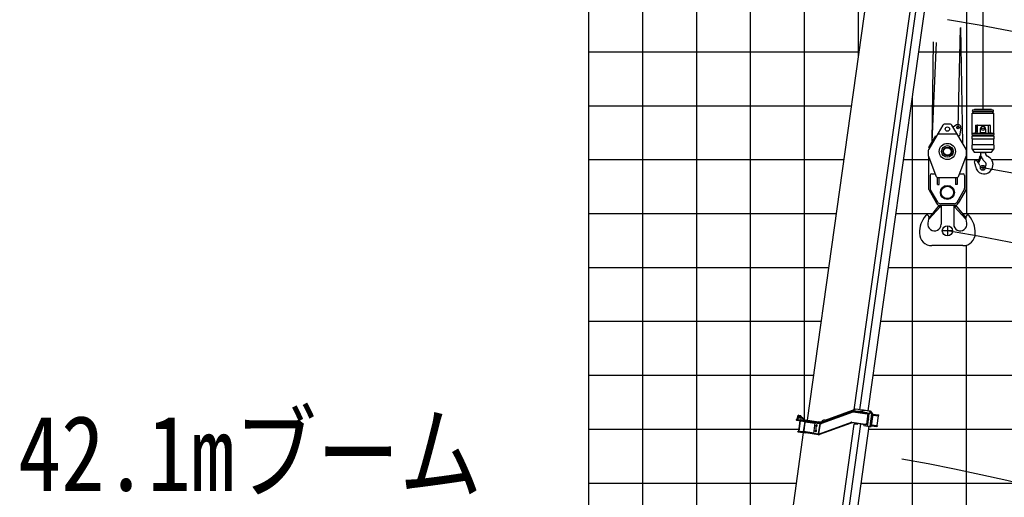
# Model space of a CAD drawing. Extents: x -50662 to 37979, y -56241 to 51651.
# Tile 8 of 15: x -50032 to -31774, y 6694 to 15554. Entities that reach past the tile are written whole.
import ezdxf

# ---------------------------------------------------------------- set-up
doc = ezdxf.new("R2010")
doc.units = 0
doc.layers.get('0').update_dxf_attribs({"linetype": 'CONTINUOUS'})

msp = doc.modelspace()

# ---------------------------------------------------------------- linework, layer by layer
at = {"color": 151, "linetype": 'Continuous'}
for p, q in [((-39477.448503, -19732.68746), (-39477.448503, 30958.849295)), ((-32477.448503, 21574.69997), (-32477.448503, 11958.849295)), ((-32170.780237, 16179.632374), (-32170.780237, 13896.551613)), ((-32632.01021, 13553.473006), (-32583.737221, 15400.428697)), ((-32544.517297, 13255.423386), (-32577.656361, 15410.631173)), ((-33114.737287, 13279.875073), (-33086.179396, 15140.859357)), ((-33109.652283, 13288.565358), (-33029.148533, 15132.165045)), ((-32356.779878, 13878.847389), (-31984.780226, 13878.847389)), ((-32323.051199, 13895.548648), (-32332.693592, 13878.847529)), ((-32321.321867, 13896.551613), (-32020.238417, 13896.551613)), ((-32008.863378, 13878.847473), (-32018.504855, 13895.547007)), ((-32368.279088, 13446.551734), (-32368.279082, 13817.049537)), ((-32368.278902, 13817.049782), (-31973.281019, 13817.049782)), ((-32365.776399, 13821.546852), (-31975.780409, 13821.546852)), ((-32348.85936, 13850.84759), (-32365.776348, 13821.546498)), ((-32365.776348, 13821.546498), (-32357.985132, 13817.048239)), ((-32354.779814, 13850.847512), (-31986.769941, 13850.847512)), ((-31975.780317, 13821.545914), (-31992.697671, 13850.84764)), ((-31983.570423, 13817.048296), (-31975.780317, 13821.545914)), ((-31973.281047, 13817.049531), (-31973.281053, 13446.551728)), ((-32310.429655, 13576.551735), (-32310.429655, 13466.551735)), ((-32300.429716, 13596.551613), (-32041.130934, 13596.551613)), ((-32276.829801, 13466.551735), (-32276.829801, 13576.551735)), ((-32276.829618, 13576.551735), (-32276.829618, 13466.551735)), ((-32220.780119, 13523.551125), (-32220.780119, 13450.551003)), ((-32120.780531, 13523.551125), (-32120.780531, 13450.551003)), ((-32064.731031, 13466.551735), (-32064.731031, 13576.551735)), ((-32031.130995, 13466.551735), (-32031.130995, 13576.551735)), ((-32370.780086, 13440.551098), (-32364.779753, 13446.551381)), ((-32370.779756, 13335.550759), (-32370.779756, 13233.552712)), ((-32370.779692, 13343.551814), (-32366.779689, 13339.551809)), ((-32366.779727, 13339.551911), (-32370.779645, 13335.551992)), ((-32370.779573, 13421.551735), (-32370.779573, 13440.550759)), ((-32370.779573, 13343.551491), (-32370.779573, 13391.551735)), ((-32370.778863, 13421.550656), (-32365.779319, 13416.551095)), ((-32370.778851, 13391.550304), (-32365.778857, 13396.550278)), ((-32368.279634, 13446.551979), (-32222.779814, 13446.551979)), ((-31974.780836, 13339.549782), (-32366.780367, 13339.549782)), ((-32365.779512, 13396.551735), (-32365.779512, 13416.551979)), ((-32365.779512, 13416.551979), (-31975.781141, 13416.551979)), ((-32365.779512, 13396.551735), (-31975.781141, 13396.551735)), ((-32220.780119, 13458.551247), (-32120.780531, 13458.551247)), ((-32220.780119, 13448.551491), (-32220.780119, 13449.552223)), ((-32220.780119, 13449.552223), (-32120.780897, 13449.552223)), ((-32120.780897, 13449.552223), (-32120.780897, 13448.551491)), ((-32118.780836, 13446.551979), (-31973.281019, 13446.551979)), ((-31976.779924, 13446.551461), (-31970.77916, 13440.550746)), ((-31975.781141, 13416.551979), (-31975.781141, 13396.551735)), ((-31975.77956, 13416.551096), (-31970.779671, 13421.551002)), ((-31975.779418, 13396.550188), (-31970.779942, 13391.550733)), ((-31974.780852, 13339.552367), (-31970.780676, 13343.552545)), ((-31970.780702, 13335.552533), (-31974.78062, 13339.552452)), ((-31970.78108, 13440.550759), (-31970.78108, 13421.551735)), ((-31970.78108, 13391.551735), (-31970.78108, 13343.551491)), ((-31970.780897, 13233.552712), (-31970.780897, 13335.550759)), ((-32370.779756, 13153.552712), (-32370.779756, 13225.552712)), ((-32370.779675, 13225.551238), (-32366.779852, 13229.551079)), ((-32370.779573, 13153.552468), (-31978.640516, 13153.552468)), ((-32370.779242, 13153.552009), (-32330.778938, 13093.551556)), ((-32366.779276, 13229.551783), (-32370.779204, 13233.551691)), ((-31974.780836, 13229.552223), (-32366.779817, 13229.552223)), ((-32010.779919, 13093.551677), (-31970.780331, 13153.55114)), ((-31974.78084, 13229.551471), (-31970.78093, 13225.551544)), ((-31970.780021, 13233.552389), (-31974.780207, 13229.552222)), ((-31970.780897, 13225.552712), (-31970.780897, 13153.552712)), ((-32330.77963, 13093.552712), (-32010.780836, 13093.552712)), ((-32230.258113, 13021.94608), (-32256.256088, 12902.748574)), ((-32206.440312, 13004.979053), (-32244.852204, 12904.609966)), ((-32230.258113, 13021.94608), (-32213.64871, 13018.32343)), ((-32215.78048, 13091.551917), (-32214.78051, 13092.551905)), ((-32215.780058, 13091.552956), (-32125.780775, 13091.552956)), ((-32215.780058, 13091.552956), (-32215.780058, 13076.499977)), ((-32214.780302, 13092.552956), (-32126.780897, 13092.552956)), ((-32210.627728, 12994.032151), (-32193.140188, 12983.935718)), ((-32126.779147, 13092.551301), (-32125.779608, 13091.551744)), ((-32125.780775, 13091.552956), (-32125.780775, 13079.422096)), ((-33641.875543, 12958.849295), (-33179.81295, 12958.849295)), ((-32477.448503, 12958.849295), (-32244.020051, 12958.849295)), ((-32256.256088, 12902.748574), (-32250.586937, 12901.512084)), ((-32163.234935, 12949.396686), (-32126.584759, 12912.74651)), ((-33782.416377, 11958.849295), (-33103.993327, 11958.849295)), ((-35586.717454, 8217.163586), (-35600.270206, 8206.950855)), ((-35586.717454, 8217.163586), (-35554.029656, 8212.569616)), ((-35176.278636, 8081.038543), (-34586.371028, 8294.442626)), ((-35164.982133, 8076.618195), (-34583.649998, 8286.920406)), ((-35159.04076, 8072.432703), (-34578.326875, 8282.458185)), ((-34524.754106, 8329.459954), (-35103.695256, 8118.461749)), ((-34653.786538, 8261.548145), (-34583.635481, 8286.918366)), ((-34578.326875, 8282.458185), (-34578.903471, 8288.003761)), ((-34578.326875, 8282.458185), (-34318.867451, 8245.993541)), ((-34574.062436, 8287.91756), (-34271.155495, 8245.346765)), ((-34314.989715, 8259.586389), (-34572.948981, 8295.840199)), ((-34402.455049, 8312.271943), (-34524.754106, 8329.459954)), ((-34469.513215, 8291.401526), (-34470.904946, 8281.498845)), ((-34413.562832, 8283.538213), (-34469.513215, 8291.401526)), ((-34414.954563, 8273.635532), (-34413.562832, 8283.538213)), ((-34402.455049, 8312.271943), (-34408.021973, 8272.66122)), ((-34407.758443, 8272.624183), (-34402.191519, 8312.234906)), ((-34404.974981, 8292.429545), (-34405.238511, 8292.466581)), ((-34401.513317, 8296.992177), (-34404.992644, 8272.235476)), ((-34397.674134, 8311.600029), (-34402.191519, 8312.234906)), ((-34401.513317, 8296.992177), (-34385.856691, 8309.939196)), ((-34399.492289, 8298.663187), (-34397.674134, 8311.600029)), ((-34391.341112, 8310.709981), (-34397.674134, 8311.600029)), ((-34392.184952, 8304.705748), (-34391.341112, 8310.709981)), ((-34385.856691, 8309.939196), (-34391.341112, 8310.709981)), ((-34278.912097, 8294.909113), (-34385.856691, 8309.939196)), ((-34303.878167, 8242.877349), (-34331.016921, 8049.775075)), ((-34317.948861, 8252.529647), (-34318.950869, 8245.399994)), ((-34318.867451, 8245.993541), (-34293.536552, 8242.433515)), ((-34316.214446, 8250.87197), (-34314.878267, 8260.379376)), ((-34314.989715, 8259.586389), (-34287.850428, 8255.772211)), ((-34279.469478, 8240.456517), (-34293.536552, 8242.433515)), ((-34292.064543, 8150.837969), (-34279.469478, 8240.456517)), ((-34287.850428, 8255.772211), (-34272.458473, 8253.609013)), ((-34281.645663, 8246.821062), (-34279.469478, 8240.456517)), ((-34278.912097, 8294.909113), (-34272.841377, 8294.055929)), ((-34276.419623, 8294.312279), (-34272.330173, 8293.737545)), ((-34235.254438, 8244.846172), (-34276.205698, 8293.387265)), ((-34267.260246, 8293.271552), (-34272.835336, 8294.05508)), ((-34270.877046, 8247.328034), (-34272.458473, 8253.609013)), ((-34271.155495, 8245.346765), (-34270.877046, 8247.328034)), ((-34229.183718, 8243.992988), (-34270.134999, 8292.534083)), ((-34267.260246, 8293.271552), (-34268.715739, 8290.85292)), ((-34267.260246, 8293.271552), (-34253.94021, 8291.399543)), ((-34264.553848, 8291.749704), (-34267.193164, 8289.047528)), ((-34234.134487, 8240.781104), (-34265.814543, 8015.36579)), ((-34264.768981, 8292.674888), (-34253.427797, 8291.080989)), ((-34264.553848, 8291.749704), (-34223.602587, 8243.208611)), ((-34228.063767, 8239.92792), (-34259.743824, 8014.512606)), ((-34254.162693, 8013.728229), (-34222.482636, 8239.143543)), ((-34249.670649, 8290.799496), (-34253.900322, 8291.393937)), ((-34210.282551, 8241.336602), (-34251.232623, 8289.877528)), ((-34249.670649, 8290.799496), (-34241.536488, 8289.656314)), ((-34244.649635, 8282.073888), (-34243.683475, 8288.948468)), ((-34242.894411, 8279.994189), (-34241.536488, 8289.656314)), ((-34209.161392, 8237.271365), (-34240.841448, 8011.85605)), ((-34233.237648, 8242.838188), (-34229.148197, 8242.263453)), ((-34222.482636, 8239.143543), (-34228.252514, 8238.584919)), ((-34223.602587, 8243.208611), (-34228.05024, 8241.348563)), ((-34221.585798, 8241.200627), (-34210.245842, 8239.6069)), ((-34211.615097, 8219.812344), (-34109.476789, 8205.457741)), ((-34210.501645, 8227.734964), (-34109.491173, 8213.538868)), ((-34209.371985, 8239.693647), (-34107.821163, 8225.42161)), ((-34107.821163, 8225.42161), (-34099.259067, 8224.218286)), ((-34102.905368, 8213.622879), (-34101.513637, 8223.52556)), ((-34100.929078, 8212.335544), (-34099.259067, 8224.218286)), ((-35924.11409, -1674.209857), (-34557.285595, 8051.280237)), ((-34439.335921, 8049.850905), (-35805.320077, -1669.631398)), ((-35207.31326, 8074.976473), (-35634.020643, 8134.946284)), ((-35625.168912, 8123.199664), (-35622.274003, 8143.798012)), ((-35624.83474, 8125.577417), (-35243.581534, 8071.995773)), ((-35622.608004, 8141.421468), (-35592.899962, 8137.246275)), ((-35608.064036, 8151.494873), (-35600.270206, 8206.950855)), ((-35608.064036, 8151.494873), (-35597.851303, 8137.942141)), ((-35599.972127, 8161.970888), (-35589.189415, 8160.455477)), ((-35592.677408, 8138.829832), (-35595.349423, 8119.817458)), ((-35595.338474, 8155.821846), (-35593.823065, 8166.604539)), ((-35594.05727, 8204.057281), (-35583.274558, 8202.54187)), ((-35593.758678, 8167.062676), (-35587.908208, 8208.690932)), ((-35593.074153, 8182.712997), (-35554.45346, 8177.285212)), ((-35592.899962, 8137.246275), (-35241.354798, 8087.839824)), ((-35563.437407, 8116.948584), (-35591.550477, 7916.913701)), ((-35558.831789, 8116.301307), (-35586.944859, 7916.266424)), ((-35576.477021, 8160.689269), (-35571.049407, 8199.308753)), ((-35539.334977, 8193.069094), (-35554.029656, 8212.569616)), ((-35542.79424, 8130.204375), (-35535.125961, 8184.767017)), ((-35532.783269, 8110.620024), (-35532.504819, 8112.601292)), ((-35532.783269, 8110.620024), (-35483.269865, 8103.661368)), ((-35531.791011, 8185.296817), (-35531.789483, 8185.307691)), ((-35524.884653, 8177.636327), (-35530.996469, 8178.495286)), ((-35530.996469, 8178.495286), (-35510.074261, 8145.802433)), ((-35524.884653, 8177.636327), (-35503.962465, 8144.943476)), ((-35510.074261, 8145.802433), (-35512.857723, 8125.997072)), ((-35503.962465, 8144.943476), (-35510.074261, 8145.802433)), ((-35506.745927, 8125.138115), (-35503.962465, 8144.943476)), ((-35474.59173, 8102.441736), (-35501.034619, 7914.290803)), ((-35472.611669, 8102.163457), (-35499.054559, 7914.012524)), ((-35488.054312, 7927.613953), (-35465.786616, 8086.056844)), ((-35483.297728, 8103.463117), (-35482.963556, 8105.840869)), ((-35483.269865, 8103.661368), (-35433.756462, 8096.702713)), ((-35473.307535, 8097.212116), (-35279.679429, 8069.999461)), ((-35472.729994, 8094.137961), (-35465.797405, 8093.163649)), ((-35468.853893, 8128.901427), (-35470.106484, 8119.988777)), ((-35468.853893, 8128.901427), (-35212.374225, 8092.855561)), ((-35465.786616, 8086.056844), (-35464.394885, 8095.959525)), ((-35433.756462, 8096.702713), (-35433.478013, 8098.683982)), ((-35397.247154, 8093.592067), (-35398.082159, 8087.650696)), ((-35393.906966, 8117.358739), (-35395.020418, 8109.436119)), ((-35306.818184, 7876.897187), (-35278.705114, 8076.93207)), ((-35271.332894, 7913.82925), (-35253.660866, 8039.572261)), ((-35241.132243, 8089.423382), (-35243.804258, 8070.411007)), ((-35243.581534, 8071.995773), (-35219.814863, 8068.655585)), ((-35241.354798, 8087.839824), (-35217.588126, 8084.499636)), ((-35219.814863, 8068.655585), (-35169.311429, 8061.55779)), ((-35218.838924, 7870.592464), (-35191.561029, 8064.684768)), ((-35217.588126, 8084.499636), (-35167.084693, 8077.401842)), ((-35184.647432, 8088.958814), (-35212.374225, 8092.855561)), ((-35210.613968, 7870.446107), (-35183.475213, 8063.54838)), ((-34616.58738, 8079.538679), (-35206.606737, 7865.172768)), ((-34613.856156, 8072.018722), (-35203.87551, 7857.652831)), ((-35203.444979, 8066.354948), (-35193.23121, 8052.800818)), ((-35150.672194, 8101.340614), (-35184.647432, 8088.958814)), ((-35183.604209, 8089.338561), (-35183.259335, 8091.792465)), ((-35183.259335, 8091.792465), (-35178.648885, 8091.144509)), ((-35183.258248, 7880.039166), (-34618.637436, 8085.177953)), ((-35159.054125, 8072.469097), (-35161.883286, 8071.494718)), ((-35159.04076, 8072.432703), (-35161.404125, 8077.91261)), ((-35107.690938, 8129.439617), (-35154.674822, 8112.339189)), ((-35154.674822, 8112.339189), (-35147.150422, 8091.665743)), ((-35100.166349, 8108.767375), (-35147.150422, 8091.665743)), ((-35107.690938, 8129.439617), (-35100.166349, 8108.767375)), ((-35091.752075, 8128.413752), (-35092.581472, 8122.512289)), ((-35082.324466, 8127.088788), (-35091.752075, 8128.413752)), ((-35091.751905, 8128.41496), (-35091.612935, 8129.403782)), ((-35091.612935, 8129.403782), (-35082.185326, 8128.078818)), ((-35082.324466, 8127.088788), (-35082.448652, 8126.205152)), ((-35082.324296, 8127.089996), (-35082.185326, 8128.078818)), ((-34346.303662, 8036.776073), (-34604.243599, 8073.027167)), ((-34345.19038, 8044.697485), (-34603.130317, 8080.948579)), ((-34602.295142, 8086.891158), (-34346.284485, 8050.911206)), ((-34504.306491, 8043.834509), (-34557.285595, 8051.280237)), ((-34502.218894, 8058.68853), (-34504.306491, 8043.834509)), ((-34386.739028, 8042.027434), (-34386.685851, 8042.019961)), ((-34376.189777, 8027.308115), (-34385.430431, 8040.795746)), ((-34347.203075, 8044.3751), (-34346.200901, 8051.505942)), ((-34345.078933, 8045.490472), (-34346.414939, 8035.984294)), ((-34319.164376, 8032.961895), (-34346.303662, 8036.776073)), ((-34320.953587, 8047.351181), (-34346.284485, 8050.911206)), ((-34318.051094, 8040.883307), (-34345.19038, 8044.697485)), ((-34306.886512, 8045.374182), (-34320.953587, 8047.351181)), ((-34300.242707, 8038.380501), (-34318.051094, 8040.883307)), ((-34310.732874, 8039.854798), (-34306.886512, 8045.374182)), ((-34306.886512, 8045.374182), (-34294.291449, 8134.99271)), ((-34303.772421, 8030.798697), (-34300.520984, 8036.40046)), ((-34300.520984, 8036.40046), (-34300.242707, 8038.380501)), ((-34237.77971, 8033.641452), (-34136.769237, 8019.445356)), ((-34236.666255, 8041.564092), (-34134.527947, 8027.209489)), ((-34132.484898, 8027.931942), (-34107.712019, 8204.200134)), ((-34132.045028, 8026.860537), (-34106.99387, 8205.10879)), ((-34106.99387, 8205.10879), (-34113.803038, 8214.144861)), ((-34109.491173, 8213.538868), (-34100.929078, 8212.335544)), ((-34109.476789, 8205.457741), (-34106.99387, 8205.10879)), ((-35501.559571, 7896.188431), (-36875.894113, -1882.709956)), ((-35644.401346, -1692.245819), (-34280.504956, 8012.381255)), ((-35602.705579, 7909.39399), (-35602.566439, 7910.384021)), ((-35503.678772, 7895.47668), (-35602.705579, 7909.39399)), ((-35602.566439, 7910.384021), (-35601.453157, 7918.305432)), ((-35602.566439, 7910.384021), (-35454.026229, 7889.508056)), ((-35601.453157, 7918.305432), (-35452.912947, 7897.429467)), ((-35560.617889, 7912.56641), (-35559.226158, 7922.46909)), ((-35559.226158, 7922.46909), (-35509.712754, 7915.510435)), ((-35511.243625, 7904.617724), (-35509.573445, 7916.501674)), ((-35509.712754, 7915.510435), (-35460.199351, 7908.55178)), ((-35503.678772, 7895.47668), (-35503.539632, 7896.466711)), ((-35498.358693, 7918.963864), (-35304.730587, 7891.751208)), ((-35496.956173, 7921.75974), (-35490.023584, 7920.785428)), ((-35489.446043, 7917.711273), (-35488.054312, 7927.613953)), ((-35461.591082, 7898.6491), (-35460.199351, 7908.55178)), ((-35454.137506, 7888.716277), (-35452.8015, 7898.222454)), ((-35217.333781, 7856.243101), (-35454.026229, 7889.508056)), ((-35216.220499, 7864.164513), (-35452.912947, 7897.429467)), ((-35423.411767, 7907.421175), (-35425.360223, 7893.557185)), ((-35282.81311, 7929.064011), (-35256.098113, 7925.309463)), ((-35268.895799, 8028.090818), (-35242.180803, 8024.33627)), ((-35239.47946, 7867.433347), (-35216.890637, 7884.455246)), ((-35213.853263, 7863.974811), (-35218.838924, 7870.592464)), ((-35218.838924, 7870.592464), (-35210.522217, 7869.423627)), ((-35190.503947, 7871.02331), (-35189.074211, 7871.714839)), ((-34374.866458, 8025.979414), (-34374.806012, 8025.970919)), ((-34373.195097, 8025.408004), (-34271.033815, 8011.050172)), ((-34303.772421, 8030.798697), (-34319.164376, 8032.961895)), ((-34266.613829, 8011.87124), (-34262.524379, 8011.296505)), ((-34259.381964, 8009.412612), (-34260.821634, 8011.957077)), ((-34254.162693, 8013.728229), (-34259.345435, 8017.347287)), ((-34254.961979, 8010.233679), (-34243.622023, 8008.639952)), ((-34242.631992, 8008.500813), (-34242.696063, 8008.509817)), ((-34239.449717, 8021.758731), (-34138.439245, 8007.562634)), ((-34132.045028, 8026.860537), (-34141.081102, 8020.051349)), ((-34129.87715, 8006.35931), (-34138.439245, 8007.562634)), ((-34128.207142, 8018.242032), (-34136.769237, 8019.445356)), ((-34134.527947, 8027.209489), (-34132.045028, 8026.860537)), ((-34130.461709, 8017.549326), (-34131.85344, 8007.646645)), ((-34128.207142, 8018.242032), (-34129.87715, 8006.35931))]:
    msp.add_line(p, q, dxfattribs=at)
at = {"color": 7, "linetype": 'Continuous'}
for p, q in [((-38477.448503, -12104.99758), (-38477.448503, 30958.849295)), ((-37477.448503, -5810.910593), (-37477.448503, 30958.849295)), ((-36477.448503, 1096.083806), (-36477.448503, 30958.849295)), ((-35477.448503, 8121.020631), (-35477.448503, 30958.849295)), ((-39477.448503, 14958.849295), (-34464.534683, 14958.849295)), ((-33360.793873, 14958.849295), (1522.551497, 14958.849295)), ((-33477.448503, -39041.150705), (-33477.448503, 14128.808476)), ((-39477.448503, 13958.849295), (-34605.075518, 13958.849295)), ((-33501.334708, 13958.849295), (25522.551497, 13958.849295)), ((-39477.448503, 12958.849295), (-34745.616352, 12958.849295)), ((-32125.315645, 12806.051669), (-32216.234005, 12806.051669)), ((-32170.774825, 12851.510849), (-32170.774825, 12760.592489)), ((-32011.961058, 12958.849295), (25522.551497, 12958.849295)), ((-39477.448503, 11958.849295), (-34886.157187, 11958.849295)), ((-32555.637217, 11958.849295), (25522.551497, 11958.849295)), ((-32829.811954, 11731.574254), (-32829.811954, 11543.138107)), ((-32735.59388, 11637.356181), (-32924.030028, 11637.356181)), ((-32477.448503, -39041.150705), (-32477.448503, 11371.696808)), ((-39477.448503, 9958.849295), (-35167.238857, 9958.849295)), ((-34063.498047, 9958.849295), (25522.551497, 9958.849295)), ((-39477.448503, 8958.849295), (-35307.779691, 8958.849295)), ((-34204.038882, 8958.849295), (25522.551497, 8958.849295)), ((-39477.448503, 7958.849295), (-35585.656813, 7958.849295)), ((-34288.028383, 7958.849295), (25522.551497, 7958.849295)), ((-39477.448503, 6958.849295), (-35633.293996, 6958.849295)), ((-34428.569217, 6958.849295), (9522.551497, 6958.849295))]:
    msp.add_line(p, q, dxfattribs=at)
at = {"color": 10, "linetype": 'Continuous'}
for p, q in [((-34477.448503, 14866.962692), (-34477.448503, 30958.849295)), ((-39477.448503, 10958.849295), (-35026.698022, 10958.849295)), ((-33922.957212, 10958.849295), (25522.551497, 10958.849295))]:
    msp.add_line(p, q, dxfattribs=at)
at = {"color": 162, "linetype": 'Continuous'}
for p, q in [((-35425.28188, 8122.77778), (-34050.530256, 17904.64386)), ((-34557.748542, 8317.434955), (-33191.555974, 18038.400193)), ((-34450.484021, 8319.021974), (-33084.5002, 18038.501898)), ((-34296.99247, 8297.450144), (-32933.096245, 18002.076047)), ((-34383.297355, 8309.914825), (-34383.236909, 8309.90633)), ((-34267.812861, 8293.348023), (-34369.974144, 8307.705855)), ((-34267.812861, 8293.348023), (-34254.492825, 8291.476014)), ((-34484.195859, 8077.3605), (-34484.442456, 8077.395157))]:
    msp.add_line(p, q, dxfattribs=at)
at = {"color": 15, "linetype": 'Continuous'}
for p, q in [((-32913.516414, 13600.003431), (-33175.726301, 13151.891072)), ((-32772.021934, 13614.842973), (-32887.607383, 13614.842973)), ((-32483.932415, 13151.88487), (-32746.137555, 13599.989116)), ((-32659.344808, 13601.190834), (-32724.519684, 13563.0542)), ((-32578.063576, 13542.784512), (-32606.250502, 13400.538115)), ((-33172.752241, 13180.728571), (-33046.499639, 13396.49218)), ((-32992.933067, 13434.844194), (-32666.702598, 13434.844194)), ((-32606.250199, 13400.534742), (-32623.512165, 13390.434021)), ((-33162.393376, 13174.667152), (-33172.748027, 13180.726105)), ((-33179.822908, 13024.890713), (-33042.036345, 12657.301391)), ((-33179.81295, 13025.169634), (-33179.81295, 13131.280473)), ((-33179.81295, 13024.679643), (-33179.81295, 12417.766313)), ((-32617.613433, 12657.306903), (-32479.827813, 13024.893709)), ((-32479.817833, 13131.280473), (-32479.817833, 13025.211137)), ((-32479.817833, 13024.679643), (-32479.817833, 12417.766313)), ((-33149.81295, 12664.856401), (-33149.81295, 12425.707964)), ((-33119.81295, 12694.856401), (-33056.106895, 12694.856401)), ((-33011.814903, 12494.857134), (-33011.814903, 12632.967729)), ((-32995.208458, 12624.852983), (-32664.422325, 12624.852983)), ((-32979.81295, 12494.857134), (-32979.81295, 12624.852251)), ((-32679.817833, 12627.690874), (-32679.817833, 12494.857134)), ((-32647.815879, 12627.690874), (-32647.815879, 12494.857134)), ((-32603.52877, 12694.856401), (-32539.817833, 12694.856401)), ((-32509.817833, 12664.856401), (-32509.817833, 12425.707964)), ((-33011.814903, 12494.857134), (-32979.81295, 12494.857134)), ((-32647.815879, 12494.857134), (-32679.817833, 12494.857134)), ((-33175.915239, 12402.97649), (-33031.363556, 12147.882622)), ((-33009.5527, 12170.277543), (-33145.91441, 12410.919398)), ((-32650.082801, 12170.278198), (-32513.720369, 12410.921327)), ((-32483.714145, 12402.977046), (-32628.267514, 12147.880204)), ((-32979.833176, 12112.174343), (-33176.49547, 11869.316585)), ((-32963.081262, 12081.278201), (-33166.314625, 11861.072932)), ((-32979.833176, 12112.174343), (-32964.290255, 12099.587937)), ((-32947.308067, 12102.358843), (-32967.449669, 12102.358843)), ((-32947.308067, 12077.358843), (-32967.024864, 12077.358843)), ((-32694.207481, 12109.854936), (-32966.111778, 12109.854936)), ((-32702.27877, 12139.854936), (-32957.854942, 12139.854936)), ((-32947.317833, 12109.855425), (-32947.317833, 11759.858843)), ((-32691.697715, 12102.358843), (-32712.322715, 12102.358843)), ((-32692.298301, 12077.358843), (-32712.322715, 12077.358843)), ((-32712.317833, 12109.855425), (-32712.317833, 11759.858843)), ((-32696.548909, 12081.278105), (-32493.315545, 11861.072836)), ((-32679.79752, 12112.174532), (-32695.340441, 12099.588126)), ((-32679.79752, 12112.174532), (-32483.135226, 11869.316774)), ((-33172.779044, 11889.206576), (-33190.710968, 11779.646779)), ((-33176.49547, 11869.316585), (-33166.314781, 11861.072427)), ((-32483.135226, 11869.316774), (-32493.315915, 11861.072616)), ((-32468.941058, 11779.643667), (-32486.872982, 11889.203465)), ((-32542.317833, 11362.359819), (-33117.31295, 11362.359819))]:
    msp.add_line(p, q, dxfattribs=at)
at = {"color": 151, "linetype": 'Continuous'}
for points in [[(-35539.334977, 8193.069094), (-35536.74675, 8188.768105), (-35535.474034, 8186.614458), (-35533.614146, 8183.376096), (-35532.27398, 8180.939307), (-35530.996469, 8178.495286)], [(-35539.334977, 8193.069094), (-35534.906138, 8188.541476), (-35532.716977, 8186.268887), (-35529.495456, 8182.842856), (-35527.149155, 8180.249879), (-35524.884653, 8177.636327)], [(-35210.522217, 7869.423627), (-35201.684902, 7872.757394), (-35189.635474, 7877.202821)], [(-35189.635474, 7877.202821), (-35187.561224, 7878.015793), (-35185.422563, 7878.971348), (-35183.258248, 7880.039166)], [(-35189.074211, 7871.714839), (-35189.046691, 7872.366774), (-35188.925238, 7873.011667), (-35188.682044, 7873.715874), (-35188.342651, 7874.402865)], [(-35188.342651, 7874.402865), (-35187.839328, 7875.195006), (-35187.166672, 7876.078003), (-35186.417845, 7876.941672), (-35185.493367, 7877.915002), (-35184.515329, 7878.874665), (-35183.258248, 7880.039166)]]:
    msp.add_lwpolyline(points, dxfattribs=at)
at = {"color": 15, "linetype": 'Continuous'}
for centre, radius in [((-32829.81295, 13524.842973), 39.999981), ((-32632.010215, 13553.4731), 22.999954), ((-32829.81295, 13109.857134), 149.998505), ((-32829.81295, 13109.857134), 107.500458), ((-32829.81295, 13109.857134), 79.996567), ((-32829.81295, 13109.857134), 69.999962), ((-32829.81295, 12349.857622), 129.999924), ((-32829.81295, 12349.857622), 115.000092), ((-32972.1567, 12089.873979), 6.99999), ((-32687.474083, 12089.873979), 6.99999)]:
    msp.add_circle(centre, radius, dxfattribs=at)
at = {"color": 151, "linetype": 'Continuous'}
for centre, radius in [((-32170.780424, 13523.551125), 22.999981), ((-32170.774825, 12806.051669), 45.45918), ((-32829.811954, 11637.356181), 94.218074), ((-35594.580771, 8161.213183), 4.188), ((-35588.665914, 8203.299576), 4.188), ((-35573.763212, 8179.999021), 15.000001), ((-35255.538311, 8026.213545), 10.376001), ((-35269.455621, 7927.186738), 10.376001)]:
    msp.add_circle(centre, radius, dxfattribs=at)
at = {"color": 100, "linetype": 'Continuous'}
for radius, start, end in [(51942.587128, 358.400355, 80.070657), (42948.758037, 358.06526, 79.666433)]:
    msp.add_arc((-41377.448503, -34847.022314), radius, start, end, dxfattribs=at)
at = {"color": 190, "linetype": 'Continuous'}
msp.add_arc((-41377.448503, -34847.022314), 51120.569525, 358.374626, 80.374626, dxfattribs=at)
at = {"color": 151, "linetype": 'Continuous'}
for centre, radius, start, end in [((-32354.779814, 13864.847512), 14.000004, 89.999982, 269.999946), ((-32321.321867, 13894.54966), 1.999997, 89.998835, 149.999424), ((-32020.238417, 13894.54966), 1.999997, 29.999994, 89.999982), ((-31986.780287, 13864.847512), 14.000004, 269.957705, 90.242973), ((-32170.780424, 13523.551125), 49.999981, 0, 179.999964), ((-32222.779814, 13448.551491), 1.999997, 270.000018, 0.000036), ((-32118.780836, 13448.551491), 1.999997, 179.999964, 270.000001), ((-32233.51071, 13035.191628), 21.999962, 313.866146, 11.799975), ((-32035.780592, 13076.499977), 179.999832, 180.000036, 191.800035), ((-32213.779997, 13095.552956), 2.999999, 270.000018, 318.186531), ((-32215.780058, 13008.553444), 9.999998, 339.057834, 77.69597), ((-32035.780592, 13076.499977), 179.999832, 195.882575, 209.312367), ((-32154.280409, 12864.053932), 170.999878, 256.550447, 67.036831), ((-32204.141325, 12964.884255), 21.999962, 33.361004, 59.999879), ((-32035.780592, 13076.499977), 179.999832, 213.520364, 225.000054), ((-32127.780653, 13095.552956), 2.999999, 221.813471, 270.000018), ((-32062.780775, 13079.422096), 62.99992, 180.000091, 247.131506), ((-32303.636442, 12923.553688), 24.999962, 42.684304, 201.67893), ((-32573.124479, 12816.426247), 264.99939, 4.230585, 21.678966), ((-32154.280409, 12847.553932), 154.999908, 184.216612, 255.13168), ((-32480.06003, 12760.843971), 264.99939, 19.201171, 42.684342), ((-32249.521452, 12906.397682), 4.999999, 257.696061, 339.057837), ((-32170.780424, 12868.553932), 62.49995, 199.157514, 44.999889), ((-32108.280836, 12868.553932), 124.999908, 8.363813, 10.943623), ((-34576.845898, 8268.112198), 28.000003, 81.999995, 109.887958), ((-34576.845898, 8268.112198), 20.000002, 81.999995, 109.887958), ((-34576.833816, 8268.1105), 20.000002, 81.999995, 109.883341), ((-35623.721459, 8133.498828), 8.000001, 82.000005, 262), ((-35594.580771, 8161.213183), 5, 161.999986, 92.000007), ((-35588.665914, 8203.299576), 5, 161.999986, 92.000007), ((-35255.538311, 8026.213545), 12.000001, 161.999986, 92.000007), ((-35183.082714, 8099.846768), 20.000002, 262.076928, 289.887953), ((-35215.778415, 8188.964357), 123.60399, 294.416358, 295.895849), ((-34607.027061, 8053.221806), 34.000003, 82.000005, 109.96712), ((-34607.027061, 8053.221806), 28.000003, 81.999995, 109.96712), ((-34607.027061, 8053.221806), 20.000002, 81.999995, 109.96712), ((-35269.455621, 7927.186738), 12.000001, 161.999986, 92.000007), ((-35213.437037, 7883.969875), 28.000003, 262, 289.967115), ((-35213.437037, 7883.969875), 20.000002, 262, 289.967115)]:
    msp.add_arc(centre, radius, start, end, dxfattribs=at)
at = {"color": 15, "linetype": 'Continuous'}
for centre, radius, start, end in [((-32887.607383, 13584.842973), 29.999983, 90.00018, 149.666329), ((-32772.021934, 13584.842973), 29.999983, 30.333782, 90.000071), ((-32632.010215, 13553.4731), 54.999962, 348.79175, 119.799209), ((-32992.933067, 13404.844194), 29.999981, 90.000125, 149.666315), ((-32666.702598, 13404.844194), 29.999981, 30.333782, 90.000071), ((-33149.81295, 13136.738481), 29.999962, 149.666752, 180.000565), ((-32509.817833, 13136.738481), 29.999962, 359.999435, 30.33329), ((-33119.81295, 12664.856401), 29.999981, 90.000016, 180.000005), ((-32995.208458, 12674.852983), 49.999981, 200.547922, 269.999984), ((-32664.422325, 12674.852983), 49.999981, 269.999929, 339.452023), ((-32539.817833, 12664.856401), 29.999981, 0.000036, 90.000016), ((-33149.81295, 12417.766313), 29.999981, 179.999991, 209.538524), ((-33119.81295, 12425.707964), 29.999981, 179.999991, 209.538415), ((-32539.817833, 12425.707964), 29.999981, 330.4616, 0.000036), ((-32509.817833, 12417.766313), 29.999981, 330.461491, 0.000036), ((-32966.111778, 12184.854936), 74.999977, 209.538528, 269.999984), ((-32957.352012, 12199.854936), 59.999981, 209.538418, 269.999984), ((-32972.1567, 12089.873979), 12.499983, 316.55416, 50.999995), ((-32702.27877, 12199.854936), 59.999981, 269.999984, 330.46158), ((-32687.474083, 12089.873979), 12.499983, 129.000007, 223.445841), ((-32693.519004, 12184.854936), 74.999977, 269.999984, 330.461471), ((-32847.376426, 11600.460649), 499.999695, 140.721131, 180.928323), ((-33207.31295, 11894.858843), 34.999981, 350.704695, 140.741239), ((-32452.317833, 11894.858843), 34.999981, 39.258763, 189.295319), ((-32812.254356, 11600.460649), 499.999695, 359.071677, 39.278871), ((-33069.81295, 11759.858843), 122.499924, 170.704623, 0.00001), ((-32589.817833, 11759.858843), 122.499924, 179.999991, 9.295378), ((-33117.31295, 11592.359331), 229.999954, 180.000036, 269.999929), ((-32542.317833, 11592.359331), 229.999954, 270.000038, 359.999964)]:
    msp.add_arc(centre, radius, start, end, dxfattribs=at)
at = {"color": 130, "linetype": 'Continuous'}
msp.add_arc((-41127.420941, -38358.495118), 51942.587128, 359.79852, 80.070657, dxfattribs=at)
at = {"color": 220, "linetype": 'Continuous'}
msp.add_arc((-41377.446288, -38763.542381), 51120.569525, 0.249257, 80.374626, dxfattribs=at)
at = {"color": 151, "linetype": 'Continuous'}
for centre, major_axis, ratio, start_param, end_param in [((-32300.429716, 13576.551796), (0, -19.999939), 0.500003, 3.1415926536, 4.7123889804), ((-32266.829862, 13576.551796), (0, -19.999939), 0.500003, 3.1415926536, 4.7123889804), ((-32266.829862, 13576.551796), (0, -19.999939), 0.500003, 3.1415926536, 4.7123889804), ((-32074.730787, 13576.551796), (0, -19.999939), 0.500001, 1.5707902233, 3.1415865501), ((-32041.130934, 13576.551796), (0, -19.999939), 0.500001, 1.5707902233, 3.1415865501), ((-32320.429777, 13466.551735), (0, -20), 0.500002, 0, 1.5707963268), ((-32286.829923, 13466.551735), (0, -20), 0.500002, 0, 1.5707963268), ((-32054.730726, 13466.551735), (0, -20), 0.499999, 4.7123889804, 6.2831853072), ((-32021.130873, 13466.551735), (0, -20), 0.499999, 4.7123889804, 6.2831853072), ((-34279.607962, 8289.957773), (0.695866, 4.95134), 0.913545, 5.5974557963, 6.2831853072), ((-34273.537242, 8289.104589), (-0.695866, -4.95134), 0.913545, 2.4558631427, 3.1415926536), ((-34267.956111, 8288.320212), (0.695866, 4.95134), 0.913545, 5.5974557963, 6.2831853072), ((-34254.636075, 8286.448203), (-0.695866, -4.95134), 0.913545, 2.4558631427, 3.1415926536), ((-34238.657893, 8241.416827), (0.695866, 4.95134), 0.913545, 4.7123889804, 5.5974557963), ((-34232.587193, 8240.563646), (-0.695866, -4.95134), 0.913545, 1.5707963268, 2.4558631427), ((-34227.006042, 8239.779267), (0.695866, 4.95134), 0.913545, 4.7123889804, 5.5974557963), ((-34213.684817, 8237.907091), (-0.695866, -4.95134), 0.913545, 1.5707963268, 2.4558631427), ((-34213.684817, 8237.907091), (-0.695866, -4.95134), 0.913545, 2.0644870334, 2.4558631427), ((-35579.159396, 8127.236039), (1.113453, 7.922628), 0.857493, 3.1352412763, 3.1415926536), ((-35579.159396, 8127.236039), (1.113453, 7.922628), 0.857493, 3.1415926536, 3.148343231), ((-35579.159396, 8127.236039), (1.113453, 7.922628), 0.857493, 3.1415926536, 3.1488289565), ((-35168.198147, 8069.479202), (-1.113453, -7.922628), 0.8, 0, 3.1415926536), ((-34389.119768, 8037.744347), (0.695866, 4.95134), 0.913545, 5.4977871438, 6.2831853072), ((-34290.760354, 8142.575572), (1.391731, 9.902681), 0.406737, 0.6435011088, 2.4980915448), ((-35192.85225, 7862.87483), (18.136709, -20.813859), 0.408161, 4.0697032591, 4.2877074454), ((-34372.499232, 8030.359345), (0.695866, 4.95134), 0.913545, 2.3561944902, 3.1415926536), ((-34270.337949, 8016.001513), (0.695866, 4.95134), 0.913545, 3.1415926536, 4.7123889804), ((-34264.267249, 8015.148332), (-0.695866, -4.95134), 0.913545, 0, 1.5707963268), ((-34258.686099, 8014.363952), (0.695866, 4.95134), 0.913545, 3.1415926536, 4.7123889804), ((-34245.364874, 8012.491776), (-0.695866, -4.95134), 0.913545, 0, 1.5707963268), ((-34245.364874, 8012.491776), (-0.695866, -4.95134), 0.913545, 0, 0.71190518)]:
    msp.add_ellipse(centre, major_axis=major_axis, ratio=ratio, start_param=start_param, end_param=end_param, dxfattribs=at)
at = {"color": 162, "linetype": 'Continuous'}
for centre, major_axis, start_param, end_param in [((-34380.930129, 8314.294756), (0.695866, 4.95134), 2.3561944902, 3.1415926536), ((-34369.278278, 8312.657196), (0.695866, 4.95134), 3.1387787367, 3.1415926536), ((-34272.698127, 8299.08374), (-0.695866, -4.95134), 0, 0.0036206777)]:
    msp.add_ellipse(centre, major_axis=major_axis, ratio=0.913545, start_param=start_param, end_param=end_param, dxfattribs=at)

# ---------------------------------------------------------------- texts
at = {"color": 7, "linetype": 'Continuous', "insert": (-50064.317035, 8214.383109), "char_height": 1400, "attachment_point": 1}
msp.add_mtext('\\W0.841768;\\A1;42.1mブーム', dxfattribs=at)

doc.saveas('drawing.dxf')
